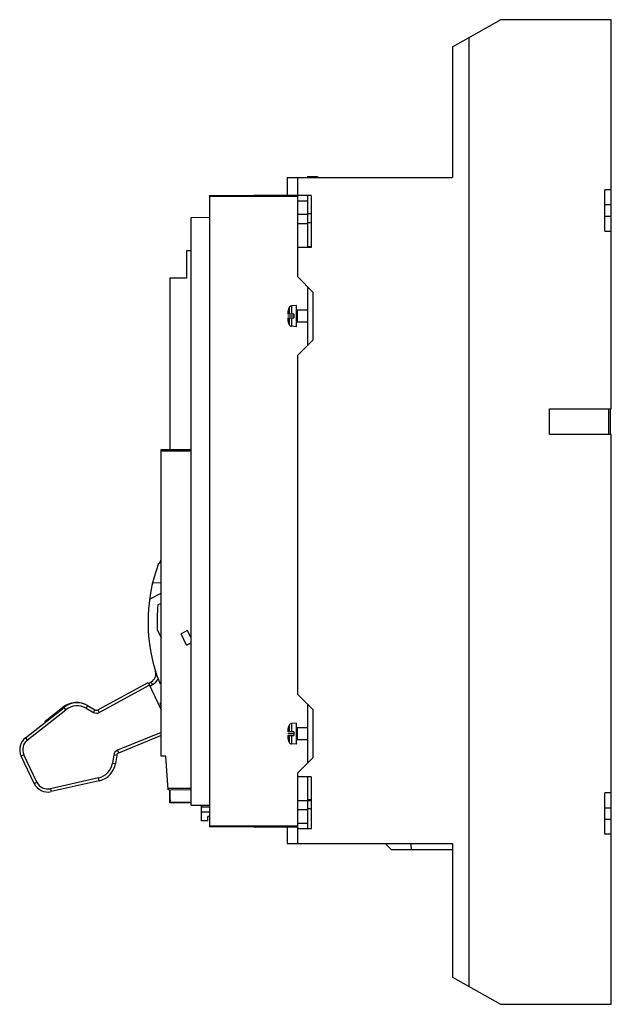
# Model space of a CAD drawing. Header units: millimetres. Extents: x 43 to 239, y 32 to 359.
import ezdxf

# ---------------------------------------------------------------- set-up
doc = ezdxf.new("R2010")
doc.units = ezdxf.units.MM
doc.header["$LTSCALE"] = 25.498209
doc.layers.get('0').update_dxf_attribs({"linetype": 'CONTINUOUS'})
doc.layers.add('INTFCLR_87', color=7, linetype='CONTINUOUS')

msp = doc.modelspace()

# ---------------------------------------------------------------- linework, layer by layer
at = {"color": 7, "linetype": 'Continuous'}
for p, q in [((186.08, 349.85), (202.08, 358.85)), ((238.78, 358.85), (202.08, 358.85)), ((238.78, 229.8), (238.78, 358.85)), ((191.58, 352.94), (191.58, 38.22)), ((186.08, 349.85), (186.08, 306.55)), ((131.28, 306.55), (131.28, 300.79)), ((131.28, 306.55), (186.08, 306.55)), ((134.78, 300.55), (134.78, 306.55)), ((137.98, 306.86), (137.98, 306.55)), ((137.98, 306.86), (141.38, 306.86)), ((141.38, 306.86), (141.38, 306.55)), ((105.48, 300.56), (134.78, 300.82)), ((105.48, 300.56), (105.48, 91.15)), ((139.28, 300.55), (134.78, 300.55)), ((134.78, 273.54), (134.78, 300.52)), ((137.98, 300.55), (137.98, 283.3)), ((139.28, 300.55), (139.28, 283.3)), ((236.58, 288.7), (236.58, 302.4)), ((238.78, 302.4), (236.58, 302.4)), ((134.78, 300.25), (105.48, 300.25)), ((137.98, 298.7), (134.78, 298.7)), ((238.78, 297.4), (236.58, 297.4)), ((134.78, 294.3), (137.98, 294.3)), ((137.98, 294.61), (139.28, 294.61)), ((99.48, 293.3), (105.48, 293.35)), ((99.48, 98.41), (99.48, 293.3)), ((137.98, 291.14), (134.78, 291.14)), ((139.28, 291.45), (137.98, 291.45)), ((236.58, 293.7), (238.78, 293.7)), ((236.58, 288.7), (238.78, 288.7)), ((97.89, 282.16), (97.89, 273.16)), ((99.48, 282.16), (97.89, 282.16)), ((139.28, 283.3), (134.78, 283.3)), ((137.98, 283.61), (139.28, 283.61)), ((92.39, 273.16), (92.39, 216.3)), ((97.89, 273.16), (92.39, 273.16)), ((139.78, 268.54), (134.78, 273.54)), ((137.98, 270.34), (137.98, 250.74)), ((139.78, 268.54), (139.78, 252.54)), ((131.48, 261.35), (131.48, 261.15)), ((131.63, 262.56), (131.61, 262.56)), ((131.92, 263.37), (131.92, 261.15)), ((134.38, 264.06), (132.72, 263.91)), ((132.72, 263.91), (132.72, 261.15)), ((134.38, 257.04), (134.38, 264.06)), ((134.58, 262.55), (134.58, 258.55)), ((137.98, 262.55), (134.58, 262.55)), ((133.48, 261.15), (131.48, 261.15)), ((131.48, 259.95), (131.48, 259.75)), ((131.48, 259.95), (133.48, 259.95)), ((131.61, 258.55), (131.63, 258.55)), ((131.92, 259.95), (131.92, 257.72)), ((132.72, 259.95), (132.72, 257.18)), ((133.48, 261.15), (133.48, 259.95)), ((137.98, 258.55), (134.58, 258.55)), ((134.38, 257.04), (132.72, 257.18)), ((134.78, 247.54), (139.78, 252.54)), ((134.78, 135.05), (134.78, 247.54)), ((218.28, 229.8), (238.78, 229.8)), ((218.28, 221.3), (218.28, 229.8)), ((237.98, 221.3), (237.98, 229.8)), ((238.38, 229.8), (238.38, 221.3)), ((238.78, 221.3), (218.28, 221.3)), ((238.78, 32.32), (238.78, 221.3)), ((89.48, 216.27), (99.48, 216.36)), ((89.48, 114.65), (89.48, 216.27)), ((99.48, 215.76), (89.48, 215.76)), ((89.02, 178.7), (89.48, 179.81)), ((88.66, 178.54), (89.02, 178.7)), ((89.48, 172.07), (86.66, 172.02)), ((85.66, 166.71), (89.48, 168.62)), ((89.48, 165.27), (88.43, 164.75)), ((88.2, 156.6), (89.48, 153.89)), ((89.14, 154.6), (89.48, 154.76)), ((98.29, 156.24), (96.15, 155.22)), ((97.93, 151.47), (96.15, 155.22)), ((99.48, 153.74), (98.29, 156.24)), ((97.93, 151.47), (99.48, 152.21)), ((68.51, 129.98), (85.15, 139.07)), ((68.99, 129.11), (85.58, 138.17)), ((85.15, 139.07), (89.48, 129.98)), ((85.3, 138.76), (86.18, 139.23)), ((85.73, 137.86), (86.65, 138.34)), ((86.65, 138.34), (86.18, 139.23)), ((139.78, 130.05), (134.78, 135.05)), ((44.49, 120.71), (57.3, 130.8)), ((51, 126.2), (56.81, 130.78)), ((57.92, 130.01), (57.3, 130.8)), ((65.11, 131.38), (64.61, 130.51)), ((65.11, 131.38), (67.53, 129.99)), ((89.48, 132.27), (89.04, 132.07)), ((137.98, 131.85), (137.98, 112.25)), ((45.11, 119.92), (57.92, 130.01)), ((64.61, 130.51), (67.03, 129.12)), ((67.03, 129.12), (67.53, 129.99)), ((68.51, 129.98), (68.99, 129.11)), ((139.78, 130.05), (139.78, 114.05)), ((51.12, 125.93), (51, 126.2)), ((131.92, 124.87), (131.92, 122.65)), ((134.38, 125.56), (132.72, 125.41)), ((132.72, 125.41), (132.72, 122.65)), ((134.38, 118.54), (134.38, 125.56)), ((89.48, 122.51), (74.99, 116.57)), ((89.48, 121.43), (75.37, 115.64)), ((131.48, 122.85), (131.48, 122.65)), ((133.48, 122.65), (131.48, 122.65)), ((131.48, 121.45), (133.48, 121.45)), ((131.48, 121.45), (131.48, 121.25)), ((131.63, 124.06), (131.61, 124.06)), ((131.92, 121.45), (131.92, 119.22)), ((132.72, 121.45), (132.72, 118.68)), ((133.48, 122.65), (133.48, 121.45)), ((137.98, 124.05), (134.58, 124.05)), ((134.58, 124.05), (134.58, 120.05)), ((44.49, 120.71), (45.11, 119.92)), ((131.61, 120.05), (131.63, 120.05)), ((134.38, 118.54), (132.72, 118.68)), ((137.98, 120.05), (134.58, 120.05)), ((43.98, 115.06), (43.08, 114.63)), ((47.39, 105.57), (43.08, 114.63)), ((48.3, 106), (43.98, 115.06)), ((73.78, 115.03), (73.35, 112.34)), ((74.77, 114.87), (73.78, 115.03)), ((74.77, 114.87), (74.34, 112.18)), ((74.99, 116.57), (75.37, 115.64)), ((91.09, 114.63), (89.48, 114.65)), ((91.88, 103.43), (91.09, 114.63)), ((73.35, 112.34), (74.34, 112.18)), ((134.78, 109.05), (139.78, 114.05)), ((134.78, 90.57), (134.78, 109.05)), ((139.28, 107.8), (134.78, 107.8)), ((137.98, 107.8), (137.98, 90.55)), ((139.28, 107.8), (139.28, 90.55)), ((47.39, 105.57), (48.3, 106)), ((68.75, 107.42), (52.79, 103.82)), ((68.97, 106.44), (53.01, 102.84)), ((68.97, 106.44), (68.75, 107.42)), ((52.79, 103.82), (53.01, 102.84)), ((91.84, 103.97), (99.48, 103.97)), ((99.48, 103.37), (91.88, 103.43)), ((92.39, 99.16), (92.39, 103.43)), ((92.53, 99.26), (92.53, 103.43)), ((238.78, 102.41), (236.58, 102.41)), ((236.58, 88.71), (236.58, 102.41)), ((99.48, 99.16), (92.39, 99.16)), ((99.48, 99.26), (92.53, 99.26)), ((99.48, 98.41), (105.48, 98.36)), ((102.89, 93.16), (102.89, 98.38)), ((103.03, 98.38), (103.03, 97.76)), ((134.78, 99.95), (139.28, 99.95)), ((137.98, 100.26), (139.28, 100.26)), ((102.89, 96.2), (105.48, 96.2)), ((103.03, 97.76), (105.48, 97.76)), ((137.98, 96.8), (134.78, 96.8)), ((139.28, 97.11), (137.98, 97.11)), ((238.78, 97.41), (236.58, 97.41)), ((104.99, 93.16), (102.89, 93.16)), ((105.48, 94.57), (104.99, 94.57)), ((104.99, 93.16), (104.99, 94.57)), ((105.48, 91.47), (134.78, 91.47)), ((134.78, 92.4), (137.98, 92.4)), ((236.58, 93.71), (238.78, 93.71)), ((134.78, 90.9), (105.48, 91.15)), ((131.28, 90.93), (131.28, 85.65)), ((139.28, 90.55), (134.78, 90.55)), ((134.78, 85.65), (134.78, 90.55)), ((238.78, 88.71), (236.58, 88.71)), ((131.28, 85.65), (186.08, 85.65)), ((165.75, 83.65), (163.75, 85.65)), ((186.08, 85.65), (186.08, 41.32)), ((165.75, 83.65), (186.08, 83.65)), ((186.08, 41.32), (202.08, 32.32)), ((202.08, 32.32), (238.78, 32.32))]:
    msp.add_line(p, q, dxfattribs=at)
for centre, radius, start, end in [((136.62, 261.36), 5.14, 177.4886, 178.1818), ((137.14, 261.35), 5.66, 178.206, 180.0263), ((136.13, 261.39), 4.65, 174.9285, 175.6459), ((136.33, 261.38), 4.85, 175.6557, 177.4972), ((136.04, 261.4), 4.56, 174.0443, 174.929), ((135.92, 261.41), 4.44, 171.958, 174.0486), ((135.8, 261.43), 4.32, 170.0067, 171.9555), ((135.69, 261.45), 4.2, 164.7228, 170.0158), ((135.48, 261.55), 4, 152.8732, 165.3745), ((132.81, 262.92), 1, 95, 152.8732), ((134.58, 262.75), 0.2, 180, 270), ((137.15, 259.75), 5.66, 179.974, 181.7817), ((136.6, 259.73), 5.12, 181.8046, 182.6513), ((136.32, 259.72), 4.84, 182.6459, 184.3136), ((136.13, 259.7), 4.65, 184.3212, 185.0717), ((136.04, 259.7), 4.56, 185.0715, 185.9092), ((135.92, 259.68), 4.44, 185.9041, 188.1167), ((135.8, 259.67), 4.32, 188.1205, 189.908), ((135.69, 259.65), 4.2, 189.8985, 195.1339), ((135.48, 259.55), 4, 194.4775, 207.1268), ((134.58, 258.35), 0.2, 90, 180), ((132.81, 258.18), 1, 207.1268, 265), ((140.14, 159.16), 55, 159.3711, 201.9569), ((140.13, 159.16), 52, 173.8336, 182.8256), ((84.77, 141.88), 3, 297.9533, 17.3383), ((84.77, 141.88), 4, 297.9533, 337.253), ((61.39, 125.17), 7.24, 58.9447, 129.2413), ((61.64, 125.3), 7, 60.2381, 128.2354), ((61.64, 125.3), 6, 60.2381, 128.2354), ((89.09, 297.37), 165.31, 269.9832, 270.1354), ((139.97, 159.62), 57.9, 208.4159, 209.288), ((167.07, 238.5), 131.97, 233.7565, 233.9928), ((68.03, 130.86), 2, 240.2381, 298.637), ((68.03, 130.86), 1, 240.2381, 298.637), ((135.48, 123.05), 4, 152.8732, 165.3745), ((132.81, 124.42), 1, 95, 152.8732), ((134.58, 124.25), 0.2, 180, 270), ((136.62, 122.86), 5.14, 177.4886, 178.1818), ((137.14, 122.85), 5.66, 178.206, 180.0263), ((137.15, 121.25), 5.66, 179.974, 181.7817), ((136.6, 121.23), 5.12, 181.8046, 182.6513), ((136.13, 122.89), 4.65, 174.9285, 175.6459), ((136.33, 122.88), 4.85, 175.6557, 177.4972), ((136.32, 121.22), 4.84, 182.6459, 184.3136), ((136.13, 121.2), 4.65, 184.3212, 185.0717), ((136.04, 122.9), 4.56, 174.0443, 174.929), ((135.92, 122.91), 4.44, 171.958, 174.0486), ((135.8, 122.93), 4.32, 170.0067, 171.9555), ((135.69, 122.95), 4.2, 164.7228, 170.0158), ((47.59, 116.78), 5, 128.2354, 205.4773), ((47.59, 116.78), 4, 128.2354, 205.4773), ((136.04, 121.2), 4.56, 185.0715, 185.9092), ((135.92, 121.18), 4.44, 185.9041, 188.1167), ((135.8, 121.17), 4.32, 188.1205, 189.908), ((135.69, 121.15), 4.2, 189.8985, 195.1339), ((135.48, 121.05), 4, 194.4775, 207.1268), ((132.81, 119.68), 1, 207.1268, 265), ((134.58, 119.85), 0.2, 90, 180), ((75.75, 114.72), 2, 112.3021, 171.0575), ((75.75, 114.72), 1, 112.3021, 171.0575), ((67.43, 113.27), 6, 282.7215, 351.0575), ((67.43, 113.27), 7, 282.7215, 351.0575), ((51.91, 107.72), 5, 205.4773, 282.7215), ((51.91, 107.72), 4, 205.4773, 282.7215), ((93.64, 100.41), 1.25, 180, 211.9927), ((93.64, 100.41), 1.25, 250.1031, 290.1433)]:
    msp.add_arc(centre, radius, start, end, dxfattribs=at)
msp.add_open_spline([(172.26, 85.65), (172.3, 84.98), (172.37, 84.32), (172.41, 83.65)], degree=3, dxfattribs=at)
at = {"layer": 'INTFCLR_87', "color": 254, "linetype": 'Continuous', "true_color": 0xf0ebaf}
for p, q in [((133.48, 260.55), (131.48, 260.55)), ((133.48, 122.05), (131.48, 122.05))]:
    msp.add_line(p, q, dxfattribs=at)

doc.saveas('drawing.dxf')
